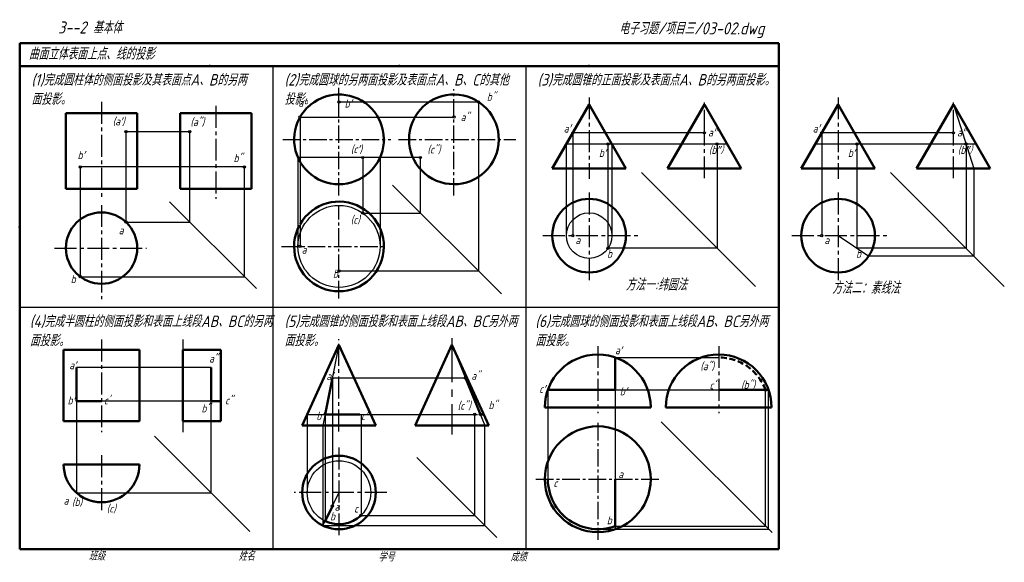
# Model space of a CAD drawing. Header units: millimetres. Extents: x 79 to 507, y 66 to 302.
import ezdxf

# ---------------------------------------------------------------- set-up
doc = ezdxf.new("R2010")
doc.units = ezdxf.units.MM
for name, pattern in [('CENTER2', [28.575, 19.05, -3.175, 3.175, -3.175]), ('DASHED2', [9.525, 6.35, -3.175]), ('HIDDEN', [9.525, 6.35, -3.175])]:
    doc.linetypes.add(name, pattern=pattern)
for name, color, linetype, lineweight in [('文字层', 227, 'Continuous', 20), ('点画线层', 3, 'CENTER2', 25), ('答案层', 1, 'Continuous', 25), ('粗实线层', 7, 'Continuous', 50), ('虚线层', 2, 'DASHED2', 25)]:
    doc.layers.add(name, color=color, linetype=linetype, lineweight=lineweight)
doc.layers.add('细实线层', color=7, linetype='Continuous')
doc.styles.add('工程字体（斜）', font='gbeitc.shx', dxfattribs={"bigfont": 'gbcbig.shx'})
doc.styles.add('工程斜体', font='gbeitc.shx', dxfattribs={"bigfont": 'gbcbig.shx'})

msp = doc.modelspace()

# ---------------------------------------------------------------- linework, layer by layer
at = {"layer": '点画线层', "color": 7, "ltscale": 0.5}
for p, q in [((217.69, 266.73), (217.69, 272.55)), ((114.48, 266.42), (114.48, 224.69)), ((326.41, 268.43), (326.41, 233.05)), ((376.53, 253.51), (376.53, 267.63)), ((434.62, 268.43), (434.62, 233.05)), ((484.75, 253.51), (484.75, 267.63)), ((164.16, 264.72), (164.16, 224.26)), ((376.53, 233.24), (376.53, 252.51)), ((484.75, 233.24), (484.75, 252.51)), ((326.41, 227.07), (326.41, 188.11)), ((434.62, 227.07), (434.62, 188.11)), ((114.48, 221.61), (114.48, 180.69)), ((306.34, 208.31), (348.05, 208.31)), ((414.55, 208.31), (456.27, 208.31)), ((94.03, 202.89), (134.08, 202.89)), ((114.48, 163.08), (114.48, 122.87)), ((217.68, 123.18), (217.68, 163.34)), ((330.18, 160.27), (330.18, 131.05)), ((382.72, 160.27), (382.72, 131.05)), ((405.72, 133.61), (359.72, 133.61)), ((217.68, 116.11), (217.68, 76.6)), ((114.48, 112.8), (114.48, 88.6)), ((238.47, 96.6), (198.21, 96.6))]:
    msp.add_line(p, q, dxfattribs=at)
at = {"layer": '点画线层', "color": 7, "ltscale": 0.4}
for p, q in [((267.64, 225.73), (267.64, 271.94)), ((217.69, 225.73), (217.69, 266.23)), ((193.29, 250.17), (240.25, 250.17)), ((243.59, 250.17), (294.53, 250.17)), ((217.69, 181.02), (217.69, 221.29)), ((192.65, 203.6), (238.11, 203.6)), ((330.18, 126.89), (330.18, 75.96)), ((303.31, 102.38), (357.17, 102.38))]:
    msp.add_line(p, q, dxfattribs=at)
at = {"layer": '点画线层', "color": 7}
msp.add_line((266.75, 163.66), (266.75, 121.85), dxfattribs=at)
at = {"layer": '答案层', "color": 4, "ltscale": 0.4}
for p, q in [((217.69, 266.48), (278.32, 266.48)), ((278.32, 266.48), (278.32, 192.91)), ((484.75, 265.27), (493.63, 237.56)), ((200.75, 259.84), (267.64, 259.84)), ((200.75, 259.84), (200.75, 203.6)), ((125.08, 253.5), (125.08, 214.19)), ((152.85, 253.5), (125.08, 253.5)), ((152.85, 214.19), (152.85, 253.5)), ((376.53, 253.01), (319.33, 253.01)), ((319.33, 253.01), (319.33, 208.31)), ((484.75, 253.01), (427.54, 253.01)), ((427.54, 253.01), (427.54, 208.31)), ((386.43, 248.12), (316.5, 248.12)), ((316.5, 248.12), (316.5, 208.31)), ((334.64, 202.81), (334.64, 248.12)), ((336.31, 248.12), (336.31, 208.31)), ((382.03, 248.12), (382.03, 202.81)), ((494.65, 248.12), (424.72, 248.12)), ((442.86, 202.81), (442.86, 248.12)), ((490.25, 248.12), (490.25, 202.81)), ((253.09, 242.29), (199.85, 242.29)), ((199.85, 242.29), (199.85, 203.6)), ((228.01, 242.29), (228.01, 218.14)), ((235.52, 242.29), (235.52, 203.6)), ((253.09, 218.14), (253.09, 242.29)), ((105.23, 238.17), (105.23, 190.45)), ((176.59, 238.17), (105.23, 238.17)), ((176.59, 190.45), (176.59, 238.17)), ((398.65, 186.19), (349.14, 235.7)), ((506.86, 186.19), (457.36, 235.7)), ((493.63, 237.56), (493.63, 199.42)), ((288.26, 182.98), (240.97, 230.26)), ((181.79, 185.25), (144.07, 222.98)), ((125.08, 214.19), (152.85, 214.19)), ((228.01, 218.14), (253.09, 218.14)), ((434.62, 208.31), (447.93, 199.42)), ((382.03, 202.81), (334.64, 202.81)), ((490.25, 202.81), (442.86, 202.81)), ((493.63, 199.42), (447.93, 199.42)), ((278.32, 192.91), (217.69, 192.91)), ((105.23, 190.45), (176.59, 190.45)), ((217.68, 160.75), (210.7, 125.75)), ((266.75, 160.75), (281.15, 125.75)), ((337.69, 155.35), (382.72, 155.35)), ((162.15, 150.94), (103.53, 150.94)), ((162.15, 96.5), (162.15, 150.94)), ((214.83, 146.45), (214.83, 90.71)), ((214.83, 146.45), (272.64, 146.45)), ((403.09, 82.01), (403.09, 141.24)), ((308.48, 141.22), (308.48, 102.38)), ((337.69, 141.22), (403.09, 141.22)), ((337.69, 141.22), (337.69, 80.64)), ((404.43, 80.67), (404.43, 141.22)), ((103.53, 136.29), (103.53, 96.5)), ((162.15, 136.29), (114.48, 136.29)), ((203.87, 130.54), (276.69, 130.54)), ((203.87, 130.54), (203.87, 96.6)), ((211.65, 130.54), (211.65, 84.17)), ((227.27, 130.54), (227.27, 86.66)), ((276.69, 86.66), (276.69, 130.54)), ((279.18, 130.54), (280.56, 130.54)), ((210.7, 125.75), (210.7, 82.2)), ((281.15, 82.2), (281.15, 125.75)), ((405.96, 79.14), (357.75, 127.35)), ((178.95, 79.7), (137.51, 121.14)), ((251.53, 111.82), (286.31, 77.04)), ((103.53, 96.5), (162.15, 96.5)), ((217.68, 96.6), (210.7, 82.2)), ((227.27, 86.66), (276.69, 86.66)), ((210.7, 82.2), (281.15, 82.2)), ((337.69, 82.01), (403.09, 82.01)), ((330.18, 80.67), (404.43, 80.67))]:
    msp.add_line(p, q, dxfattribs=at)
at = {"layer": '答案层', "lineweight": 50, "ltscale": 0.5}
for p, q in [((179.66, 261.62), (148.66, 261.62)), ((148.66, 261.62), (148.66, 228.62)), ((179.66, 228.62), (179.66, 261.62)), ((310.41, 237.56), (326.41, 265.27)), ((342.41, 237.56), (326.41, 265.27)), ((418.62, 237.56), (434.62, 265.27)), ((450.62, 237.56), (434.62, 265.27)), ((310.41, 237.56), (342.41, 237.56)), ((418.62, 237.56), (450.62, 237.56)), ((179.66, 228.62), (148.66, 228.62)), ((166.3, 158.6), (149.8, 158.6)), ((149.8, 158.6), (149.8, 127.6)), ((166.3, 127.6), (166.3, 158.6)), ((166.3, 127.6), (149.8, 127.6))]:
    msp.add_line(p, q, dxfattribs=at)
at = {"layer": '答案层', "ltscale": 0.5}
msp.add_line((149.8, 163.08), (149.8, 122.87), dxfattribs=at)
at = {"layer": '答案层', "lineweight": 50, "ltscale": 0.4}
for p, q in [((266.75, 160.75), (250.75, 125.75)), ((266.75, 160.75), (282.75, 125.75)), ((162.15, 150.94), (162.15, 136.29)), ((272.64, 146.45), (279.18, 130.54)), ((382.72, 141.22), (404.43, 141.22)), ((162.15, 136.29), (166.3, 136.29)), ((405.72, 133.61), (359.72, 133.61)), ((279.18, 130.54), (280.56, 130.54)), ((282.75, 125.75), (250.75, 125.75)), ((337.69, 102.38), (337.69, 82.01)), ((214.83, 90.71), (211.65, 84.17))]:
    msp.add_line(p, q, dxfattribs=at)
at = {"layer": '答案层', "color": 2, "linetype": 'HIDDEN', "ltscale": 0.2}
msp.add_line((276.69, 130.52), (279.2, 130.52), dxfattribs=at)
at = {"layer": '答案层', "ltscale": 0.5}
for centre in [(278.32, 266.48), (267.64, 259.84), (152.85, 253.5), (319.33, 253.01), (427.54, 253.01), (334.64, 248.12), (442.86, 248.12), (253.09, 242.29), (176.59, 238.17), (228.01, 218.14), (125.08, 214.19), (319.33, 208.31), (427.54, 208.31), (200.75, 203.6), (334.64, 202.81), (217.69, 192.91), (105.23, 190.45), (272.64, 146.45), (403.09, 141.24), (276.69, 130.54), (279.18, 130.54), (214.83, 90.71), (227.27, 86.66), (211.65, 84.17)]:
    msp.add_circle(centre, 0.5, dxfattribs=at)
at = {"layer": '答案层', "color": 4, "ltscale": 0.4}
for centre, radius in [((217.69, 203.6), 17.83), ((326.41, 208.31), 9.9), ((217.68, 96.6), 13.81)]:
    msp.add_circle(centre, radius, dxfattribs=at)
at = {"layer": '答案层', "lineweight": 50, "ltscale": 0.5}
for centre in [(267.64, 250.17), (217.69, 203.6)]:
    msp.add_arc(centre, 19.5, 151.7586, 150.2894, dxfattribs=at)
at = {"layer": '答案层', "lineweight": 50, "ltscale": 0.4}
for centre, radius, start, end in [((382.72, 133.61), 23, 0, 180), ((330.18, 102.38), 21.7, 180, 290.2416), ((114.48, 108.85), 16.5, 228.4437, 270), ((217.68, 96.6), 13.81, 244.1338, 313.9859)]:
    msp.add_arc(centre, radius, start, end, dxfattribs=at)
at = {"layer": '粗实线层', "color": 7, "ltscale": 0.5}
for p, q in [((408.91, 292.03), (78.91, 292.03)), ((78.91, 292.03), (78.91, 282.03)), ((408.91, 282.03), (408.91, 292.03)), ((78.91, 282.03), (78.91, 72.03)), ((238.88, 282.03), (78.91, 282.03)), ((408.91, 282.03), (238.88, 282.03)), ((408.91, 72.03), (408.91, 282.03)), ((129.98, 261.62), (98.98, 261.62)), ((98.98, 261.62), (98.98, 228.62)), ((129.98, 228.62), (129.98, 261.62)), ((360.53, 237.56), (376.53, 265.27)), ((392.53, 237.56), (376.53, 265.27)), ((468.75, 237.56), (484.75, 265.27)), ((500.75, 237.56), (484.75, 265.27)), ((360.53, 237.56), (392.53, 237.56)), ((468.75, 237.56), (500.75, 237.56)), ((129.98, 228.62), (98.98, 228.62)), ((130.98, 158.6), (97.98, 158.6)), ((97.98, 158.6), (97.98, 127.6)), ((130.98, 127.6), (130.98, 158.6)), ((217.68, 160.75), (201.68, 125.75)), ((217.68, 160.75), (233.68, 125.75)), ((337.69, 155.35), (337.69, 141.22)), ((103.53, 150.94), (103.53, 136.29)), ((214.83, 146.45), (211.65, 130.54)), ((337.69, 141.22), (308.48, 141.22)), ((103.53, 136.29), (114.48, 136.29)), ((353.18, 133.61), (307.18, 133.61)), ((211.65, 130.54), (226.69, 130.54)), ((130.98, 127.6), (97.98, 127.6)), ((233.68, 125.75), (201.68, 125.75)), ((130.98, 108.85), (97.98, 108.85)), ((78.91, 72.03), (408.91, 72.03))]:
    msp.add_line(p, q, dxfattribs=at)
for centre, radius in [((326.41, 208.31), 16), ((434.62, 208.31), 16), ((114.48, 202.89), 15.5), ((330.18, 102.38), 23), ((217.68, 96.6), 16)]:
    msp.add_circle(centre, radius, dxfattribs=at)
for centre, radius, start, end in [((217.69, 250.17), 19.5, 151.7586, 134.6834), ((217.69, 250.17), 19.5, 137.6217, 148.8203), ((217.69, 250.17), 19.5, 134.6834, 137.6217), ((330.18, 133.61), 23, 0, 180), ((114.48, 108.85), 16.5, 180, 0)]:
    msp.add_arc(centre, radius, start, end, dxfattribs=at)
at = {"layer": '粗实线层', "color": 7}
for p in [(161.41, 282.03), (243.91, 282.03), (326.41, 282.03), (78.91, 212.03)]:
    msp.add_point(p, dxfattribs=at)
at = {"layer": '细实线层', "color": 7, "ltscale": 0.5}
for p, q in [((188.91, 282.03), (188.91, 72.03)), ((298.91, 282.03), (298.91, 72.03)), ((408.91, 177.03), (78.91, 177.03))]:
    msp.add_line(p, q, dxfattribs=at)
for centre in [(217.69, 266.48), (200.75, 259.84), (125.08, 253.5), (376.53, 253.01), (484.75, 253.01), (382.03, 248.12), (490.25, 248.12), (228.01, 242.29), (105.23, 238.17)]:
    msp.add_circle(centre, 0.5, dxfattribs=at)
at = {"layer": '细实线层', "color": 7}
msp.add_point((78.91, 212.03), dxfattribs=at)
at = {"layer": '虚线层', "lineweight": 50, "ltscale": 0.4}
msp.add_arc((382.72, 133.61), 21.74, 20.4914, 90, dxfattribs=at)

# ---------------------------------------------------------------- texts
at = {"layer": '文字层', "color": 7, "style": '工程字体（斜）'}
for s, p in [('班级', (108.94, 67.06)), ('姓名', (174.03, 67.04)), ('学号', (234.8, 66.66)), ('成绩', (292.23, 66.66))]:
    msp.add_text(s, height=3.5, dxfattribs=at).set_placement(p)
at = {"layer": '答案层', "char_height": 3.5, "attachment_point": 1, "style": '工程斜体'}
for s, insert in [('b"', (281.93, 270.47)), ('b"', (171.86, 243.78)), ('(b")', (392.46, 145.22)), ('b"', (157.91, 134.95)), ('b"', (282.65, 136.35))]:
    msp.add_mtext(s, dxfattribs=dict(at, insert=insert))
for s, insert, width in [('a"', (270.55, 261.61), 9.1718), ('(a")', (153.12, 259.49), 9.1718), ('a′', (315.37, 256.65), 5.7337), ('a′', (423.59, 256.65), 5.7337), ('(c")', (256.11, 247.55), 9.1718), ('b′', (330.66, 246.03), 5.7337), ('b′', (438.88, 246.03), 5.7337), ('(c)', (222.78, 217.02), 9.1718), ('a', (121.96, 212.39), 5.7337), ('a', (320.47, 208.12), 5.7337), ('a', (428.68, 208.12), 5.7337), ('a', (201.46, 203.95), 5.7337), ('b', (334.19, 202.2), 4.3248), ('b', (442.41, 202.2), 4.3248), ('b', (215.04, 193.5), 4.3248), ('b', (101.06, 191.15), 4.3248), ('a"', (161.2, 156.61), 9.1718), ('(a")', (374.73, 153.29), 9.1718), ('a"', (275.22, 149.14), 9.1718), ('c"', (378.72, 145.01), 9.1718), ('c"', (168.17, 138.42), 9.1718), ('(c")', (269.24, 136.14), 9.1718), ('a', (339.11, 106.36), 5.7337), ('c', (310.88, 102.45), 9.1718), ('(b)', (101.66, 94.29), 4.3248), ('a', (98, 94.82), 5.7337), ('(c)', (116.71, 91.4), 9.1718), ('a', (215.77, 92.2), 5.7337), ('c', (224.25, 91.36), 9.1718), ('b', (213.81, 87.99), 14.051), ('b', (334.08, 86.29), 14.051)]:
    msp.add_mtext(s, dxfattribs=dict(at, insert=insert, width=width))
at = {"layer": '细实线层', "color": 7, "ltscale": 0.5}
for s, style, p in [('    3--2 基本体  ', '工程字体（斜）', (84.19, 296.2)), ('电子习题/项目三/03-02.dwg', '工程斜体', (339.42, 295.81)), ('曲面立体表面上点、线的投影', '工程斜体', (82.83, 284.81)), ('方法一:纬圆法', '工程斜体', (342.25, 184.41)), ('方法二：素线法', '工程斜体', (431.99, 183))]:
    msp.add_text(s, height=5.25, dxfattribs=dict(at, style=style)).set_placement(p)
at = {"layer": '细实线层', "color": 7, "attachment_point": 1, "style": '工程斜体'}
for s, insert, char_height, width in [('(1)完成圆柱体的侧面投影及其表面点A、B的另两面投影。', (84.01, 278.57), 5, 96.3911), ('(2)完成圆球的另两面投影及表面点A、B、C的其他投影。', (194.01, 278.57), 5, 100.1468), ('(3)完成圆锥的正面投影及表面点A、B的另两面投影。', (304.01, 278.57), 5, 98.784), ('a′', (200.05, 267.83), 3.5, 4.3248), ('b′', (220.13, 267.51), 3.5, 4.3248), ('(a′)', (119.33, 259.76), 3.5, 9.1718), ('a″', (378.11, 254.96), 3.5, 4.9229), ('a″', (486.33, 254.96), 3.5, 4.9229), ('b′', (104.07, 245.09), 3.5, 4.3248), ('(c′)', (222.86, 247.67), 3.5, 6.8078), ('(b″）', (378.44, 247.33), 3.5, 7.3162), ('(b″）', (486.65, 247.33), 3.5, 7.3162), ('(4)完成半圆柱的侧面投影和表面上线段AB、BC的另两面投影。', (83.29, 173.57), 5, 106.1652), ('(5)完成圆锥的侧面投影和表面上线段AB、BC另外两面投影。', (194.01, 173.57), 5, 102.0811), ('(6)完成圆球的侧面投影和表面上线段AB、BC另外两面投影。', (303.03, 173.57), 5, 102.0811), ('a′', (337.64, 160.22), 3.5, 4.3248), ('a′', (100.46, 153.71), 3.5, 4.3248), ('a′', (212.21, 148.99), 3.5, 4.3248), ('c′', (304.7, 143.38), 3.5, 4.3248), ('b′', (339.75, 142.36), 3.5, 4.3248), ('b′', (99.73, 138.46), 3.5, 4.3248), ("c'", (115.49, 138.41), 3.5, 1.6289), ('b′', (207.86, 131.73), 3.5, 4.3248), ('c′', (227.27, 131.59), 3.5, 4.3248)]:
    msp.add_mtext(s, dxfattribs=dict(at, insert=insert, char_height=char_height, width=width))

doc.saveas('drawing.dxf')
